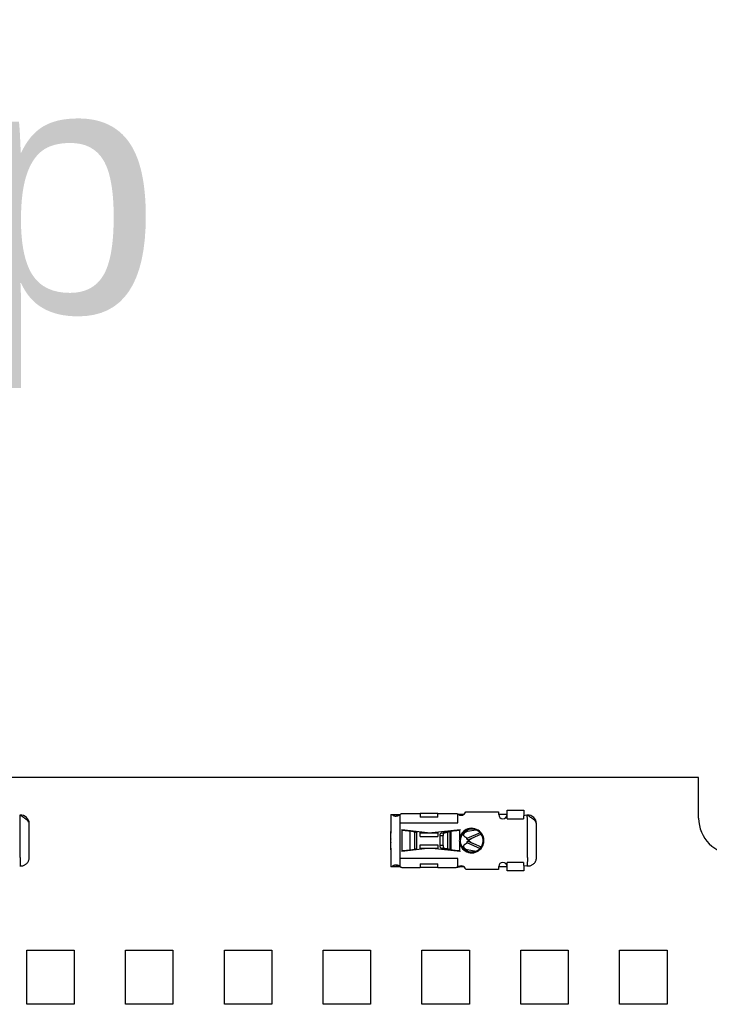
# Model space of a CAD drawing. Header units: millimetres. Extents: x 0 to 210, y 0 to 297.
# Tile 15 of 53: x 132.11 to 137.93, y 146.44 to 154.76. Entities that reach past the tile are written whole.
import ezdxf
from ezdxf.enums import TextEntityAlignment as Align

# ---------------------------------------------------------------- set-up
doc = ezdxf.new("R2010")
doc.units = ezdxf.units.MM
doc.header["$LTSCALE"] = 19.36
doc.layers.get('0').update_dxf_attribs({"linetype": 'CONTINUOUS'})
doc.layers.add('Z_DIM_2D', color=7, linetype='CONTINUOUS')
doc.layers.add('Z_NOTICE', color=7, linetype='CONTINUOUS')
doc.styles.add('TEXTSTYLE_3', font='helveticaneueltw1g-ltcn.otf')
doc.styles.add('TEXTSTYLE_4', font='gdt', dxfattribs={"width": 0.7})
doc.dimstyles.new('DIMSTYLE_2', dxfattribs={"dimtxt": 2.1, "dimasz": 3.5, "dimexe": 1.5, "dimexo": 0, "dimgap": 0.525, "dimtad": 1, "dimlfac": 7.000007, "dimdsep": 46, "dimtxsty": 'TEXTSTYLE_3', "dimblk": '_FILLED', "dimblk1": '_FILLED', "dimblk2": '_FILLED', "dimcen": 0.09, "dimclrt": 5, "dimazin": 2, "dimtol": 1, "dimtp": 0.3, "dimtm": 0.3, "dimtfac": 1, "dimtofl": 0, "dimtmove": 0, "dimatfit": 3, "dimldrblk": '_FILLED', "dimfxl": 0, "dimtolj": 1, "dimarcsym": 0})
doc.dimstyles.new('DIMSTYLE_3', dxfattribs={"dimtxt": 2.1, "dimasz": 3.5, "dimexe": 1.5, "dimexo": 0, "dimgap": 0.525, "dimtad": 1, "dimlfac": 7.000007, "dimdsep": 46, "dimtxsty": 'TEXTSTYLE_3', "dimblk": '_FILLED', "dimblk1": '_FILLED', "dimblk2": '_FILLED', "dimcen": 0.09, "dimclrt": 5, "dimazin": 2, "dimtol": 1, "dimtp": 0.4, "dimtm": 0.4, "dimtfac": 1, "dimtofl": 0, "dimtmove": 0, "dimatfit": 3, "dimldrblk": '_FILLED', "dimfxl": 0, "dimtolj": 1, "dimarcsym": 0})

# ---------------------------------------------------------------- blocks, each defined once
blk = doc.blocks.new('*D6')
at = {"layer": 'Z_DIM_2D', "color": 2, "linetype": 'Continuous', "transparency": 16777216}
for p, q in [((62.432, 148.016), (62.432, 158.7318)), ((138.1462, 148.016), (138.1462, 158.7318)), ((62.432, 157.2318), (100.2891, 157.2318)), ((138.1462, 157.2318), (100.2891, 157.2318))]:
    blk.add_line(p, q, dxfattribs=at)
at = {"layer": 'Z_DIM_2D', "color": 5, "linetype": 'Continuous', "transparency": 16777216}
for s, height, style, p in [('530', 2.1, 'TEXTSTYLE_3', (98.1975, 157.7568)), ('`', 1.47, 'TEXTSTYLE_4', (101.1706, 158.0718)), ('0.3', 1.47, 'TEXTSTYLE_3', (103.2623, 158.0718))]:
    blk.add_text(s, height=height, dxfattribs=dict(at, style=style)).set_placement(p, align=Align.CENTER)
blk = doc.blocks.new('_FILLED')
at = {"color": 0, "linetype": 'ByBlock'}
blk.add_solid([(0, 0), (-1, 0.125), (-1, -0.125)], dxfattribs=at)
blk = doc.blocks.new('_NONE')
blk = doc.blocks.new('*D7')
at = {"layer": 'Z_DIM_2D', "color": 2, "linetype": 'Continuous', "transparency": 16777216}
for p, q in [((60.3606, 147.9303), (60.3606, 162.0917)), ((140.2176, 147.9303), (140.2176, 162.0917)), ((60.3606, 160.5917), (100.2891, 160.5917)), ((140.2176, 160.5917), (100.2891, 160.5917))]:
    blk.add_line(p, q, dxfattribs=at)
at = {"layer": 'Z_DIM_2D', "color": 5, "linetype": 'Continuous', "transparency": 16777216}
for s, height, style, p in [('559', 2.1, 'TEXTSTYLE_3', (98.1975, 161.1167)), ('`', 1.47, 'TEXTSTYLE_4', (101.1706, 161.4317)), ('0.4', 1.47, 'TEXTSTYLE_3', (103.2623, 161.4317))]:
    blk.add_text(s, height=height, dxfattribs=dict(at, style=style)).set_placement(p, align=Align.CENTER)

msp = doc.modelspace()

# ---------------------------------------------------------------- linework, layer by layer
at = {"color": 7, "linetype": 'Continuous'}
for p, q in [((137.8391, 148.3589), (120.5962, 148.3589)), ((137.8391, 148.016), (137.8391, 148.3589)), ((132.1928, 147.9696), (132.193, 147.9696)), ((136.471, 147.9696), (136.4712, 147.9696)), ((135.2426, 147.8422), (135.2426, 147.8422)), ((135.2431, 147.8422), (135.2426, 147.8422)), ((135.2426, 147.8421), (135.2426, 147.8388)), ((135.2426, 147.8138), (135.2426, 147.8103)), ((135.2426, 147.8103), (135.2431, 147.8103)), ((135.2426, 147.8103), (135.2431, 147.8103)), ((135.8844, 147.8436), (135.8843, 147.8439)), ((135.8844, 147.8096), (135.8844, 147.8099)), ((132.1928, 147.6839), (132.193, 147.6839)), ((136.471, 147.6839), (136.4712, 147.6839)), ((132.1724, 146.9017), (132.5724, 146.9017)), ((132.1724, 146.4446), (132.1724, 146.9017)), ((132.5724, 146.9017), (132.5724, 146.4446)), ((133.0057, 146.9017), (133.4057, 146.9017)), ((133.0057, 146.4446), (133.0057, 146.9017)), ((133.4057, 146.9017), (133.4057, 146.4446)), ((133.839, 146.9017), (134.239, 146.9017)), ((133.839, 146.4446), (133.839, 146.9017)), ((134.239, 146.9017), (134.239, 146.4446)), ((134.6724, 146.9017), (135.0724, 146.9017)), ((134.6724, 146.4446), (134.6724, 146.9017)), ((135.0724, 146.9017), (135.0724, 146.4446)), ((135.5057, 146.9017), (135.9057, 146.9017)), ((135.5057, 146.4446), (135.5057, 146.9017)), ((135.9057, 146.9017), (135.9057, 146.4446)), ((136.339, 146.9017), (136.739, 146.9017)), ((136.339, 146.4446), (136.339, 146.9017)), ((136.739, 146.9017), (136.739, 146.4446)), ((137.1723, 146.9017), (137.5723, 146.9017)), ((137.1723, 146.4446), (137.1723, 146.9017)), ((137.5723, 146.9017), (137.5723, 146.4446)), ((132.5724, 146.4446), (132.1724, 146.4446)), ((133.4057, 146.4446), (133.0057, 146.4446)), ((134.239, 146.4446), (133.839, 146.4446)), ((135.0724, 146.4446), (134.6724, 146.4446)), ((135.9057, 146.4446), (135.5057, 146.4446)), ((136.739, 146.4446), (136.339, 146.4446)), ((137.5723, 146.4446), (137.1723, 146.4446))]:
    msp.add_line(p, q, dxfattribs=at)
at = {"color": 6, "linetype": 'Continuous'}
for p, q in [((135.2426, 148.0482), (135.3212, 148.0482)), ((135.2426, 148.0482), (135.2426, 147.9032)), ((135.3212, 147.9767), (135.3212, 148.0486)), ((135.3349, 148.0553), (135.4891, 148.0553)), ((135.4891, 148.0553), (135.4891, 148.0238)), ((135.6391, 148.0552), (135.4891, 148.0552)), ((135.6391, 148.0553), (135.7951, 148.0553)), ((135.6391, 148.0238), (135.6391, 148.0553)), ((135.8069, 147.9767), (135.8069, 148.0519)), ((135.8592, 148.0482), (135.8212, 148.0482)), ((135.8759, 148.0696), (136.1524, 148.0696)), ((136.1524, 148.0696), (136.1524, 148.0464)), ((136.2239, 148.0482), (136.1524, 148.0482)), ((136.2239, 148.0823), (136.3641, 148.0823)), ((136.2239, 148.0109), (136.2239, 148.0823)), ((136.3626, 148.037), (136.3624, 148.0109)), ((136.3911, 148.0405), (136.3626, 148.037)), ((136.3641, 148.0823), (136.3641, 148.0372)), ((132.193, 147.6839), (132.193, 147.9696)), ((135.6391, 148.0238), (135.4891, 148.0238)), ((136.4712, 147.6839), (136.4712, 147.9696)), ((135.2426, 147.9032), (135.2431, 147.8899)), ((135.2426, 147.8423), (135.2426, 147.903)), ((135.2431, 147.7626), (135.2431, 147.8899)), ((135.3355, 147.9196), (135.5529, 147.8939)), ((135.3355, 147.9196), (135.3355, 147.9153)), ((135.4066, 147.9077), (135.4436, 147.9009)), ((135.462, 147.7575), (135.462, 147.896)), ((135.4891, 147.8617), (135.4891, 147.9014)), ((135.4891, 147.891), (135.6391, 147.891)), ((135.5917, 147.8937), (135.8283, 147.9196)), ((135.6391, 147.8989), (135.6391, 147.8617)), ((135.6578, 147.7845), (135.6578, 147.869)), ((135.6731, 147.8931), (135.6952, 147.8966)), ((135.6831, 147.7845), (135.6831, 147.869)), ((135.7205, 147.8966), (135.6952, 147.8966)), ((135.6984, 147.8931), (135.7205, 147.8966)), ((135.7306, 147.8992), (135.7306, 147.8992)), ((135.7446, 147.9038), (135.748, 147.9059)), ((135.7855, 147.9115), (135.7855, 147.9149)), ((135.8283, 147.9153), (135.8255, 147.915)), ((135.8283, 147.9153), (135.8283, 147.9196)), ((135.8565, 147.873), (135.8532, 147.8914)), ((135.9954, 147.8924), (135.8845, 147.8436)), ((135.9616, 147.9158), (135.8877, 147.9033)), ((136.0049, 147.8804), (135.8931, 147.831)), ((135.2426, 147.8423), (135.2431, 147.8423)), ((135.2426, 147.7496), (135.2426, 147.8103)), ((135.4891, 147.8617), (135.6391, 147.8617)), ((135.4891, 147.7918), (135.6391, 147.7918)), ((135.4891, 147.7521), (135.4891, 147.7918)), ((135.6391, 147.7918), (135.6391, 147.7546)), ((135.8845, 147.8099), (135.8844, 147.8098)), ((135.8845, 147.8099), (135.9954, 147.7611)), ((135.8931, 147.8225), (135.9388, 147.8023)), ((135.8952, 147.8319), (135.8982, 147.8274)), ((135.8982, 147.8261), (135.8952, 147.8215)), ((135.917, 147.8399), (135.8982, 147.8274)), ((135.8982, 147.8261), (135.917, 147.8136)), ((135.917, 147.8399), (135.9161, 147.8412)), ((135.9161, 147.8123), (135.917, 147.8136)), ((135.9389, 147.8023), (136.0049, 147.7731)), ((135.2431, 147.7626), (135.2426, 147.7494)), ((135.2426, 147.7494), (135.2426, 147.6053)), ((135.5529, 147.7596), (135.3355, 147.7339)), ((135.3355, 147.7382), (135.3355, 147.7339)), ((135.4436, 147.7526), (135.4066, 147.7458)), ((135.4891, 147.7625), (135.6391, 147.7625)), ((135.8283, 147.7339), (135.5917, 147.7598)), ((135.6952, 147.7569), (135.6731, 147.7603)), ((135.6952, 147.7569), (135.7205, 147.7569)), ((135.7205, 147.7569), (135.6984, 147.7603)), ((135.7306, 147.7543), (135.7306, 147.7543)), ((135.748, 147.7476), (135.7446, 147.7497)), ((135.7855, 147.7386), (135.7855, 147.742)), ((135.8255, 147.7385), (135.8283, 147.7382)), ((135.8283, 147.7339), (135.8283, 147.7382)), ((135.8532, 147.7621), (135.8565, 147.7805)), ((135.8877, 147.7502), (135.9616, 147.7376)), ((132.1172, 147.6839), (132.1157, 147.6127)), ((135.3212, 147.6049), (135.3212, 147.6767)), ((135.4891, 147.6297), (135.6391, 147.6297)), ((135.4891, 147.6297), (135.4891, 147.5982)), ((135.6391, 147.5982), (135.6391, 147.6297)), ((135.8069, 147.6015), (135.8069, 147.6767)), ((136.2239, 147.5712), (136.2239, 147.6426)), ((136.3624, 147.6426), (136.3626, 147.6165)), ((136.3954, 147.6839), (136.3939, 147.6127)), ((135.3212, 147.6053), (135.2426, 147.6053)), ((135.3349, 147.5982), (135.4891, 147.5982)), ((135.6391, 147.5982), (135.4891, 147.5982)), ((135.6391, 147.5982), (135.7951, 147.5982)), ((135.8592, 147.6053), (135.8212, 147.6053)), ((136.1524, 147.5839), (135.8759, 147.5839)), ((136.1524, 147.6071), (136.1524, 147.5839)), ((136.2239, 147.6053), (136.1524, 147.6053)), ((136.3641, 147.5712), (136.2239, 147.5712)), ((136.3626, 147.6165), (136.3911, 147.613)), ((136.3641, 147.6163), (136.3641, 147.5712))]:
    msp.add_line(p, q, dxfattribs=at)
at = {"color": 9, "linetype": 'Continuous'}
for p, q in [((132.1144, 147.9696), (132.1144, 147.6839)), ((135.3212, 147.9767), (135.8069, 147.9767)), ((135.3212, 147.6767), (135.3212, 147.9767)), ((136.2239, 148.0109), (136.3624, 148.0109)), ((136.3926, 147.9696), (136.3926, 147.6839)), ((135.2426, 147.8899), (135.2431, 147.8899)), ((135.3355, 147.9153), (135.3355, 147.7382)), ((135.4066, 147.7458), (135.4066, 147.9077)), ((135.4436, 147.9009), (135.4436, 147.7526)), ((135.6578, 147.869), (135.6831, 147.869)), ((135.6731, 147.8931), (135.6984, 147.8931)), ((135.7205, 147.8966), (135.7205, 147.7569)), ((135.7446, 147.7497), (135.7446, 147.9038)), ((135.748, 147.9059), (135.748, 147.7476)), ((135.8255, 147.8562), (135.8255, 147.915)), ((135.8857, 147.9149), (135.8877, 147.9033)), ((135.8323, 147.8542), (135.8255, 147.8562)), ((135.8255, 147.7973), (135.8323, 147.7993)), ((135.8255, 147.7385), (135.8255, 147.7973)), ((135.2431, 147.7626), (135.2426, 147.7626)), ((135.6831, 147.7845), (135.6578, 147.7845)), ((135.6984, 147.7603), (135.6731, 147.7603)), ((135.8877, 147.7502), (135.8857, 147.7386)), ((135.8069, 147.6767), (135.3212, 147.6767)), ((136.3624, 147.6426), (136.2239, 147.6426))]:
    msp.add_line(p, q, dxfattribs=at)
at = {"color": 6, "linetype": 'Continuous'}
msp.add_lwpolyline([(135.8323, 147.7993), (135.8321, 147.8), (135.8319, 147.8009), (135.8316, 147.8018), (135.8314, 147.8027), (135.8312, 147.8036), (135.8309, 147.8045), (135.8307, 147.8054), (135.8305, 147.8064), (135.8304, 147.8071)], dxfattribs=at)
for centre, radius, start, end in [((132.1215, 147.9696), 0.0714, 94.7062, 97), ((135.8355, 148.0839), 0.0429, 228.234, 340.52873), ((135.8212, 148.0125), 0.0357, 90, 102.91301), ((136.1882, 148.0464), 0.0357, 180, 360), ((136.3998, 147.9696), 0.0714, 94.7062, 97), ((135.5569, 147.8267), 0.1786, 151.49557, 152.63171), ((135.573, 148.0641), 0.1714, 263.24643, 276.25), ((135.9248, 147.8267), 0.0964, 225.27509, 163.45989), ((135.9726, 147.7568), 0.1, 113.8, 123.8), ((135.9726, 147.8967), 0.1, 236.2, 246.2), ((135.5569, 147.8267), 0.1786, 207.36829, 208.50443), ((135.573, 147.5894), 0.1714, 83.75, 96.75357), ((136.1882, 147.6071), 0.0357, 0, 180), ((132.1215, 147.6839), 0.0714, 263, 265.29275), ((135.8355, 147.5696), 0.0429, 19.47122, 131.76588), ((135.8212, 147.641), 0.0357, 257.08701, 270), ((136.3998, 147.6839), 0.0714, 263, 265.29275)]:
    msp.add_arc(centre, radius, start, end, dxfattribs=at)
at = {"color": 7, "linetype": 'Continuous'}
for centre, radius, start, end in [((132.1215, 147.9696), 0.0714, 0, 94.7062), ((136.3998, 147.9696), 0.0714, 0, 94.7062), ((138.1462, 148.016), 0.3071, 180, 360), ((135.5569, 147.8267), 0.1571, 148.34214, 150.08377), ((135.5569, 147.8267), 0.1571, 26.4665, 29.78795), ((135.5569, 147.8267), 0.1571, 209.91623, 211.65786), ((135.5569, 147.8267), 0.1571, 330.21205, 333.5335), ((132.1215, 147.6839), 0.0714, 348.10917, 360), ((136.3998, 147.6839), 0.0714, 348.10917, 360), ((132.1215, 147.6839), 0.0714, 265.29275, 284.45566), ((136.3998, 147.6839), 0.0714, 265.29275, 284.45566)]:
    msp.add_arc(centre, radius, start, end, dxfattribs=at)
at = {"color": 9, "linetype": 'Continuous'}
for centre, radius, start, end in [((135.9244, 147.8269), 0.1032, 149.18853, 163.52736), ((135.9248, 147.8267), 0.1036, 16.54011, 149.21638), ((135.9248, 147.8267), 0.1036, 196.54036, 329.21641), ((135.9248, 147.8267), 0.0964, 163.45989, 225.27509)]:
    msp.add_arc(centre, radius, start, end, dxfattribs=at)
at = {"color": 7, "linetype": 'Continuous'}
for points, knots in [([(132.1928, 147.9696), (132.1926, 147.9711), (132.192, 147.9741), (132.1899, 147.9803), (132.1854, 147.988), (132.1778, 147.9968), (132.1682, 148.0056), (132.1567, 148.0144), (132.1439, 148.0232), (132.13, 148.032), (132.1205, 148.0378), (132.1157, 148.0408)], [0, 0, 0, 0, 0.042039, 0.085667, 0.180285, 0.287755, 0.409174, 0.543695, 0.689143, 0.84245, 1, 1, 1, 1]), ([(136.471, 147.9696), (136.4708, 147.9711), (136.4702, 147.9741), (136.4681, 147.9803), (136.4636, 147.988), (136.4561, 147.9968), (136.4464, 148.0056), (136.435, 148.0144), (136.4221, 148.0232), (136.4083, 148.032), (136.3987, 148.0378), (136.3939, 148.0408)], [0, 0, 0, 0, 0.042039, 0.085667, 0.180285, 0.287755, 0.409174, 0.543695, 0.689143, 0.84245, 1, 1, 1, 1]), ([(132.1394, 147.6147), (132.1431, 147.6157), (132.1503, 147.6181), (132.16, 147.6232), (132.1685, 147.6294), (132.1755, 147.6365), (132.1813, 147.644), (132.1859, 147.6521), (132.1893, 147.6604), (132.1909, 147.6662), (132.1914, 147.6692)], [0, 0, 0, 0, 0.145811, 0.284037, 0.415012, 0.539684, 0.659127, 0.774595, 0.887526, 1, 1, 1, 1]), ([(132.1914, 147.6692), (132.1917, 147.6702), (132.192, 147.6724), (132.1924, 147.6752), (132.1926, 147.6776), (132.1927, 147.6803), (132.1928, 147.6824), (132.1928, 147.6839)], [0, 0, 0, 0, 0.223061, 0.450507, 0.569658, 0.702133, 1, 1, 1, 1]), ([(136.4176, 147.6147), (136.4213, 147.6157), (136.4285, 147.6181), (136.4383, 147.6232), (136.4467, 147.6294), (136.4538, 147.6365), (136.4596, 147.644), (136.4641, 147.6521), (136.4676, 147.6604), (136.4691, 147.6662), (136.4697, 147.6692)], [0, 0, 0, 0, 0.145811, 0.284037, 0.415012, 0.539684, 0.659127, 0.774595, 0.887526, 1, 1, 1, 1]), ([(136.4697, 147.6692), (136.4699, 147.6702), (136.4703, 147.6724), (136.4706, 147.6752), (136.4708, 147.6776), (136.471, 147.6803), (136.471, 147.6824), (136.471, 147.6839)], [0, 0, 0, 0, 0.223061, 0.450507, 0.569658, 0.702133, 1, 1, 1, 1]), ([(132.1157, 147.6127), (132.1197, 147.6124), (132.1277, 147.6124), (132.1356, 147.6137), (132.1394, 147.6147)], [0, 0, 0, 0, 0.506337, 1, 1, 1, 1]), ([(136.3939, 147.6127), (136.3979, 147.6124), (136.4059, 147.6124), (136.4138, 147.6137), (136.4176, 147.6147)], [0, 0, 0, 0, 0.506337, 1, 1, 1, 1])]:
    msp.add_open_spline(points, degree=3, knots=knots, dxfattribs=at)
at = {"color": 6, "linetype": 'Continuous'}
for points, knots in [([(132.1172, 147.9696), (132.1172, 147.9726), (132.1171, 147.9785), (132.1169, 147.9874), (132.1167, 147.9963), (132.1164, 148.0052), (132.1162, 148.0141), (132.1159, 148.023), (132.1158, 148.0304), (132.1157, 148.0363), (132.1157, 148.0393), (132.1157, 148.0408)], [0, 0, 0, 0, 0.124999, 0.249999, 0.374999, 0.5, 0.625, 0.75, 0.875, 0.9375, 1, 1, 1, 1]), ([(135.254, 148.0482), (135.2548, 148.047), (135.2564, 148.0447), (135.2593, 148.0417), (135.2627, 148.0393), (135.2665, 148.0373), (135.2706, 148.0357), (135.2766, 148.0343), (135.2814, 148.0339), (135.2846, 148.0339)], [0, 0, 0, 0, 0.119836, 0.236819, 0.353772, 0.473055, 0.596494, 0.72526, 1, 1, 1, 1]), ([(135.2957, 148.0349), (135.2944, 148.0354), (135.2918, 148.0368), (135.2886, 148.04), (135.2862, 148.0438), (135.2851, 148.0467), (135.2846, 148.0482)], [0, 0, 0, 0, 0.244896, 0.488266, 0.738285, 1, 1, 1, 1]), ([(135.2846, 148.0339), (135.2877, 148.0339), (135.2939, 148.0344), (135.3033, 148.0364), (135.3126, 148.0397), (135.3184, 148.0429), (135.3212, 148.0448)], [0, 0, 0, 0, 0.236734, 0.485266, 0.741116, 1, 1, 1, 1]), ([(135.3212, 148.0486), (135.3229, 148.0494), (135.3254, 148.0507), (135.3284, 148.0523), (135.3302, 148.0533), (135.3318, 148.0542), (135.333, 148.0548), (135.334, 148.0552), (135.3346, 148.0553), (135.3349, 148.0553)], [0, 0, 0, 0, 0.380588, 0.53968, 0.676908, 0.791505, 0.883164, 0.952235, 1, 1, 1, 1]), ([(135.7951, 148.0553), (135.7958, 148.0553), (135.7974, 148.0551), (135.8, 148.0543), (135.8032, 148.0532), (135.8056, 148.0523), (135.8069, 148.0519)], [0, 0, 0, 0, 0.164464, 0.385458, 0.66423, 1, 1, 1, 1]), ([(136.3954, 147.9696), (136.3954, 147.9726), (136.3953, 147.9785), (136.3952, 147.9874), (136.3949, 147.9963), (136.3947, 148.0052), (136.3944, 148.0141), (136.3942, 148.023), (136.394, 148.0304), (136.3939, 148.0363), (136.3939, 148.0393), (136.3939, 148.0408)], [0, 0, 0, 0, 0.124999, 0.249999, 0.374999, 0.5, 0.625, 0.75, 0.875, 0.9375, 1, 1, 1, 1]), ([(135.3355, 147.9153), (135.3422, 147.9147), (135.3553, 147.9134), (135.3741, 147.9116), (135.3911, 147.9098), (135.4018, 147.9084), (135.4066, 147.9077)], [0, 0, 0, 0, 0.282174, 0.551092, 0.794143, 1, 1, 1, 1]), ([(135.4436, 147.9009), (135.445, 147.9007), (135.4476, 147.9003), (135.4513, 147.8997), (135.4544, 147.8991), (135.4571, 147.8985), (135.4589, 147.898), (135.4601, 147.8976), (135.4608, 147.8973), (135.4613, 147.897), (135.4617, 147.8967), (135.4619, 147.8964), (135.462, 147.8961), (135.462, 147.896)], [0, 0, 0, 0, 0.217366, 0.409783, 0.575921, 0.714727, 0.825517, 0.87036, 0.908248, 0.939394, 0.964249, 0.983783, 1, 1, 1, 1]), ([(135.6578, 147.869), (135.6578, 147.8705), (135.658, 147.8727), (135.6584, 147.8756), (135.6589, 147.8777), (135.6594, 147.8794), (135.6599, 147.8805), (135.6601, 147.8812), (135.6604, 147.8818), (135.6607, 147.8826), (135.6613, 147.8838), (135.6625, 147.8857), (135.6644, 147.8882), (135.6678, 147.8914), (135.671, 147.8928), (135.6731, 147.8931)], [0, 0, 0, 0, 0.143344, 0.21433, 0.284431, 0.353401, 0.387391, 0.40426, 0.420963, 0.454197, 0.487038, 0.551368, 0.674176, 0.789475, 1, 1, 1, 1]), ([(135.6984, 147.8931), (135.6978, 147.8931), (135.6972, 147.8929), (135.6964, 147.8927), (135.6959, 147.8925), (135.6945, 147.8919), (135.6923, 147.8907), (135.6896, 147.8882), (135.6865, 147.8841), (135.6838, 147.8776), (135.6831, 147.8719), (135.6831, 147.869)], [0, 0, 0, 0, 0.051424, 0.064439, 0.077487, 0.103796, 0.212235, 0.327484, 0.450346, 0.716295, 1, 1, 1, 1]), ([(135.6952, 147.8966), (135.6977, 147.8968), (135.7031, 147.8973), (135.7149, 147.8981), (135.7242, 147.8987), (135.7306, 147.8992)], [0, 0, 0, 0, 0.21451, 0.459033, 1, 1, 1, 1]), ([(135.7205, 147.8966), (135.722, 147.8971), (135.7254, 147.898), (135.7287, 147.8987), (135.7306, 147.8992)], [0, 0, 0, 0, 0.461407, 1, 1, 1, 1]), ([(135.7446, 147.9038), (135.7445, 147.9036), (135.7439, 147.9032), (135.7429, 147.9026), (135.7414, 147.902), (135.7389, 147.9012), (135.7353, 147.9003), (135.7322, 147.8996), (135.7306, 147.8992)], [0, 0, 0, 0, 0.058149, 0.138592, 0.241732, 0.365785, 0.663703, 1, 1, 1, 1]), ([(135.748, 147.9059), (135.7484, 147.9062), (135.7496, 147.9066), (135.7517, 147.9071), (135.7543, 147.9077), (135.7575, 147.9082), (135.7612, 147.9088), (135.767, 147.9096), (135.7754, 147.9105), (135.7865, 147.9116), (135.7988, 147.9127), (135.812, 147.9139), (135.8209, 147.9146), (135.8255, 147.915)], [0, 0, 0, 0, 0.020345, 0.047737, 0.082128, 0.123336, 0.171093, 0.225066, 0.350042, 0.494574, 0.654334, 0.82452, 1, 1, 1, 1]), ([(135.8877, 147.9033), (135.8831, 147.9025), (135.8765, 147.9005), (135.8687, 147.8961), (135.8638, 147.8921), (135.86, 147.8877), (135.8574, 147.8829), (135.8561, 147.8779), (135.8562, 147.8746), (135.8565, 147.873)], [0, 0, 0, 0, 0.28988, 0.42816, 0.558745, 0.680418, 0.793211, 0.898695, 1, 1, 1, 1]), ([(135.8565, 147.873), (135.8567, 147.8713), (135.8579, 147.868), (135.861, 147.8637), (135.8653, 147.86), (135.8688, 147.8581), (135.8707, 147.8573)], [0, 0, 0, 0, 0.228454, 0.467002, 0.723037, 1, 1, 1, 1]), ([(135.2426, 147.8138), (135.2426, 147.8146), (135.2427, 147.8165), (135.2428, 147.8206), (135.2429, 147.8263), (135.2428, 147.8319), (135.2427, 147.8361), (135.2426, 147.838), (135.2426, 147.8388)], [0, 0, 0, 0, 0.101164, 0.222415, 0.5, 0.777585, 0.898836, 1, 1, 1, 1]), ([(135.8707, 147.7961), (135.8688, 147.7954), (135.8653, 147.7935), (135.861, 147.7898), (135.8579, 147.7854), (135.8567, 147.7821), (135.8565, 147.7805)], [0, 0, 0, 0, 0.276963, 0.532998, 0.771546, 1, 1, 1, 1]), ([(135.8707, 147.8573), (135.8724, 147.8566), (135.8756, 147.855), (135.8796, 147.8518), (135.8827, 147.848), (135.884, 147.8451), (135.8845, 147.8436)], [0, 0, 0, 0, 0.275198, 0.531587, 0.77145, 1, 1, 1, 1]), ([(135.8844, 147.8098), (135.8844, 147.8096), (135.8843, 147.8092), (135.884, 147.8085), (135.8836, 147.8077), (135.8831, 147.8066), (135.8823, 147.8053), (135.8812, 147.8037), (135.879, 147.8012), (135.8755, 147.7985), (135.8724, 147.7968), (135.8707, 147.7961)], [0, 0, 0, 0, 0.02822, 0.05654, 0.113469, 0.170892, 0.228924, 0.347177, 0.469017, 0.725158, 1, 1, 1, 1]), ([(135.8931, 147.831), (135.893, 147.831), (135.8928, 147.831), (135.8925, 147.8311), (135.8922, 147.8313), (135.8918, 147.8316), (135.8913, 147.832), (135.8907, 147.8327), (135.8897, 147.834), (135.8886, 147.8358), (135.8873, 147.838), (135.8858, 147.8407), (135.8849, 147.8426), (135.8844, 147.8436)], [0, 0, 0, 0, 0.015861, 0.035177, 0.059987, 0.091234, 0.129341, 0.174487, 0.286007, 0.425491, 0.591959, 0.784027, 1, 1, 1, 1]), ([(135.8844, 147.8099), (135.8849, 147.8109), (135.8859, 147.8128), (135.8873, 147.8155), (135.8886, 147.8177), (135.8898, 147.8195), (135.8907, 147.8207), (135.8913, 147.8215), (135.8918, 147.8219), (135.8922, 147.8222), (135.8925, 147.8224), (135.8928, 147.8225), (135.893, 147.8225), (135.8931, 147.8225)], [0, 0, 0, 0, 0.215981, 0.408042, 0.574496, 0.713965, 0.825472, 0.870615, 0.908721, 0.939972, 0.96479, 0.98412, 1, 1, 1, 1]), ([(135.4066, 147.7458), (135.4018, 147.7451), (135.3911, 147.7437), (135.3741, 147.7419), (135.3553, 147.74), (135.3422, 147.7388), (135.3355, 147.7382)], [0, 0, 0, 0, 0.205857, 0.448908, 0.717826, 1, 1, 1, 1]), ([(135.462, 147.7575), (135.462, 147.7574), (135.4619, 147.7571), (135.4617, 147.7568), (135.4613, 147.7565), (135.4608, 147.7562), (135.4601, 147.7559), (135.4589, 147.7555), (135.4571, 147.755), (135.4544, 147.7544), (135.4513, 147.7538), (135.4476, 147.7532), (135.445, 147.7528), (135.4436, 147.7526)], [0, 0, 0, 0, 0.016217, 0.035751, 0.060606, 0.091752, 0.12964, 0.174483, 0.285273, 0.424079, 0.590217, 0.782634, 1, 1, 1, 1]), ([(135.6731, 147.7603), (135.671, 147.7607), (135.6678, 147.7621), (135.6644, 147.7652), (135.6625, 147.7677), (135.6613, 147.7697), (135.6607, 147.7709), (135.6604, 147.7717), (135.6601, 147.7723), (135.6599, 147.773), (135.6594, 147.7741), (135.6589, 147.7758), (135.6584, 147.7779), (135.658, 147.7808), (135.6578, 147.783), (135.6578, 147.7845)], [0, 0, 0, 0, 0.210525, 0.325824, 0.448632, 0.512962, 0.545803, 0.579037, 0.59574, 0.612609, 0.646599, 0.715569, 0.78567, 0.856656, 1, 1, 1, 1]), ([(135.6831, 147.7845), (135.6831, 147.7816), (135.6838, 147.7759), (135.6865, 147.7694), (135.6896, 147.7652), (135.6918, 147.7632), (135.6938, 147.7619), (135.695, 147.7613), (135.6959, 147.761), (135.6964, 147.7608), (135.6969, 147.7606), (135.6976, 147.7605), (135.6981, 147.7604), (135.6984, 147.7603)], [0, 0, 0, 0, 0.283653, 0.549555, 0.672381, 0.787607, 0.842655, 0.896197, 0.922501, 0.935545, 0.948571, 0.974368, 1, 1, 1, 1]), ([(135.7306, 147.7543), (135.7242, 147.7547), (135.7149, 147.7553), (135.7031, 147.7562), (135.6977, 147.7567), (135.6952, 147.7569)], [0, 0, 0, 0, 0.540967, 0.78549, 1, 1, 1, 1]), ([(135.7306, 147.7543), (135.7287, 147.7547), (135.7254, 147.7555), (135.722, 147.7564), (135.7205, 147.7569)], [0, 0, 0, 0, 0.538593, 1, 1, 1, 1]), ([(135.7306, 147.7543), (135.7322, 147.7539), (135.7353, 147.7532), (135.7389, 147.7522), (135.7414, 147.7514), (135.7429, 147.7509), (135.7439, 147.7503), (135.7445, 147.7499), (135.7446, 147.7497)], [0, 0, 0, 0, 0.336297, 0.634215, 0.758268, 0.861408, 0.941851, 1, 1, 1, 1]), ([(135.8255, 147.7385), (135.8209, 147.7389), (135.812, 147.7396), (135.7988, 147.7407), (135.7865, 147.7418), (135.7754, 147.7429), (135.767, 147.7439), (135.7612, 147.7447), (135.7575, 147.7453), (135.7543, 147.7458), (135.7517, 147.7464), (135.7496, 147.7469), (135.7484, 147.7473), (135.748, 147.7476)], [0, 0, 0, 0, 0.17548, 0.345666, 0.505427, 0.649958, 0.774934, 0.828907, 0.876664, 0.917872, 0.952263, 0.979655, 1, 1, 1, 1]), ([(135.8565, 147.7805), (135.8562, 147.7789), (135.8561, 147.7755), (135.8574, 147.7706), (135.86, 147.7658), (135.8638, 147.7613), (135.8687, 147.7574), (135.8765, 147.753), (135.8831, 147.751), (135.8877, 147.7502)], [0, 0, 0, 0, 0.101305, 0.206789, 0.319582, 0.441255, 0.57184, 0.71012, 1, 1, 1, 1]), ([(135.2846, 147.6196), (135.2814, 147.6196), (135.2766, 147.6192), (135.2706, 147.6177), (135.2665, 147.6162), (135.2627, 147.6142), (135.2593, 147.6118), (135.2564, 147.6088), (135.2548, 147.6065), (135.254, 147.6053)], [0, 0, 0, 0, 0.27474, 0.403505, 0.526945, 0.646227, 0.763181, 0.880164, 1, 1, 1, 1]), ([(135.3212, 147.6087), (135.3184, 147.6105), (135.3126, 147.6137), (135.3033, 147.6171), (135.2939, 147.6191), (135.2877, 147.6196), (135.2846, 147.6196)], [0, 0, 0, 0, 0.258884, 0.514734, 0.763266, 1, 1, 1, 1]), ([(135.2957, 147.6186), (135.2944, 147.6181), (135.2918, 147.6166), (135.2886, 147.6135), (135.2862, 147.6096), (135.2851, 147.6068), (135.2846, 147.6053)], [0, 0, 0, 0, 0.244894, 0.488264, 0.738284, 1, 1, 1, 1]), ([(135.3349, 147.5982), (135.3346, 147.5982), (135.334, 147.5983), (135.333, 147.5987), (135.3318, 147.5993), (135.3302, 147.6001), (135.3284, 147.6011), (135.3254, 147.6028), (135.3229, 147.6041), (135.3212, 147.6049)], [0, 0, 0, 0, 0.047765, 0.116836, 0.208495, 0.323092, 0.46032, 0.619412, 1, 1, 1, 1]), ([(135.8069, 147.6016), (135.8056, 147.6011), (135.8032, 147.6003), (135.8, 147.5992), (135.7974, 147.5984), (135.7958, 147.5982), (135.7951, 147.5982)], [0, 0, 0, 0, 0.335792, 0.614567, 0.83554, 1, 1, 1, 1])]:
    msp.add_open_spline(points, degree=3, knots=knots, dxfattribs=at)
at = {"color": 9, "linetype": 'Continuous'}
for points, knots in [([(135.8255, 147.8562), (135.8239, 147.8514), (135.8215, 147.8417), (135.8203, 147.8267), (135.8215, 147.8117), (135.8239, 147.802), (135.8255, 147.7973)], [0, 0, 0, 0, 0.250019, 0.500001, 0.749982, 1, 1, 1, 1]), ([(136.0138, 147.7737), (136.0156, 147.7768), (136.0189, 147.7831), (136.0229, 147.793), (136.0259, 147.8033), (136.0283, 147.8174), (136.0287, 147.8317), (136.0268, 147.8459), (136.0251, 147.8528), (136.0241, 147.8562)], [0, 0, 0, 0, 0.125043, 0.250082, 0.375119, 0.50016, 0.74992, 0.874959, 1, 1, 1, 1])]:
    msp.add_open_spline(points, degree=3, knots=knots, dxfattribs=at)

# ---------------------------------------------------------------- texts
at = {"layer": 'Z_NOTICE', "color": 5, "linetype": 'Continuous', "style": 'TEXTSTYLE_3'}
msp.add_text(' tc/tp', height=2.1, dxfattribs=at).set_placement((126.9415, 152.2819))

# ---------------------------------------------------------------- dimensions: what is measured, and where the dimension line sits
at = {"layer": 'Z_DIM_2D', "color": 2, "linetype": 'Continuous'}
for base, p1, p2, dimstyle, picture, middle in [((140.2176, 160.5917), (60.3606, 147.9303), (140.2176, 147.9303), 'DIMSTYLE_3', '*D7', (100.2891, 160.5917)), ((138.1462, 157.2318), (62.432, 148.016), (138.1462, 148.016), 'DIMSTYLE_2', '*D6', (100.2891, 157.2318))]:
    dim = msp.add_linear_dim(base=base, p1=p1, p2=p2, dimstyle=dimstyle, override={"dimblk1": 'NONE', "dimblk2": 'NONE', "dimsah": 1}, dxfattribs=at)
    dim.commit()
    dim.dimension.update_dxf_attribs({"geometry": picture, "text_midpoint": middle, "dimtype": 160})

doc.saveas('drawing.dxf')
